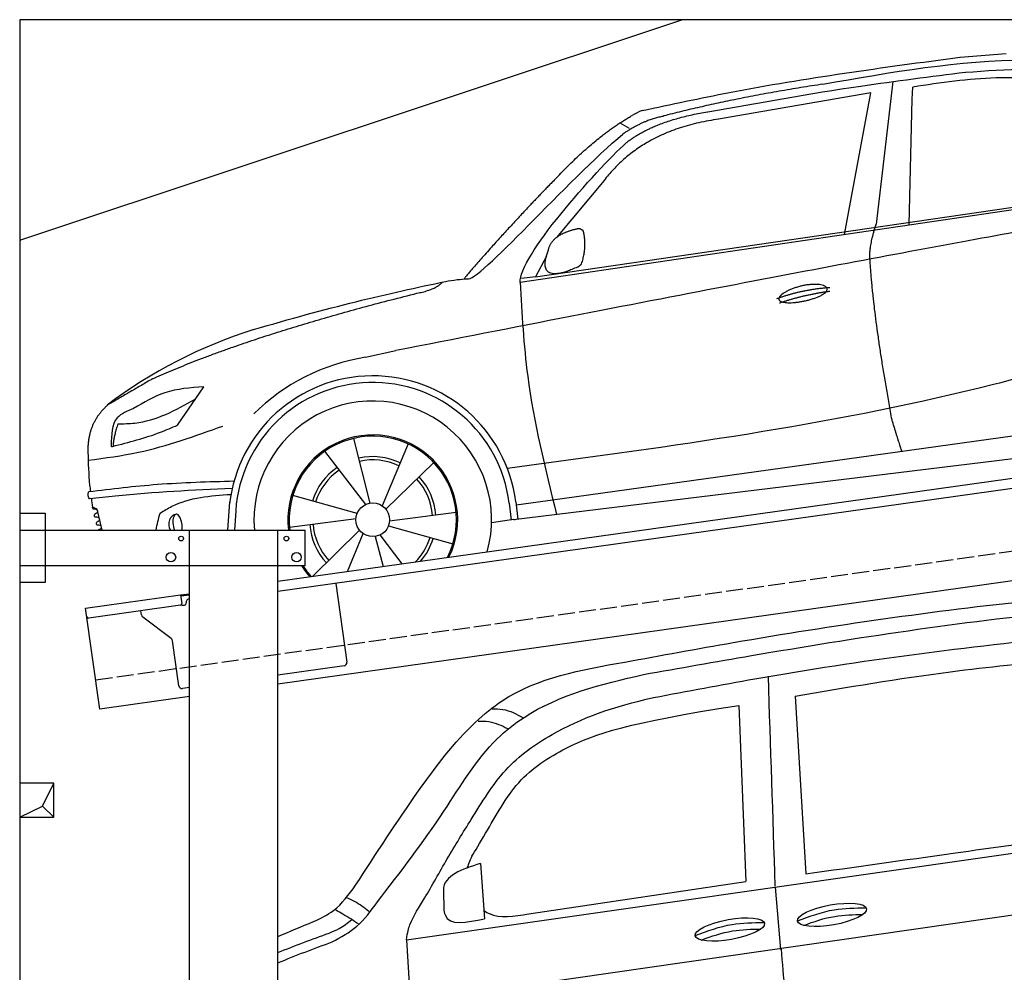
# Model space of a CAD drawing. Extents: x 200 to 6000, y -375 to 5150.
# Tile 2 of 3: x 200 to 3100, y 2343 to 5150. Entities that reach past the tile are written whole.
import ezdxf

# ---------------------------------------------------------------- set-up
doc = ezdxf.new("R2010")
doc.units = 0
doc.header["$LTSCALE"] = 10
doc.header["$MEASUREMENT"] = 0
doc.linetypes.add('GEN3', pattern=[6.25, 5, -1.25])
doc.layers.get('0').update_dxf_attribs({"linetype": 'CONTINUOUS'})
for name, color, linetype in [('3', 6, 'GEN3'), ('BREAKTHROUGH', 1, 'CONTINUOUS'), ('CAR', 1, 'CONTINUOUS'), ('SICHTBARE_KANTEN_DIN_', 7, 'CONTINUOUS')]:
    doc.layers.add(name, color=color, linetype=linetype)
doc.layers.add('AM_0', color=7, linetype='CONTINUOUS', lineweight=30)

# ---------------------------------------------------------------- blocks, each defined once
blk = doc.blocks.new('car_150_')
at = {"layer": 'CAR'}
for p, q in [((6993.7, 5277.2), (7129.2, 5288.8)), ((6796.4, 5203.8), (6750.1, 4783)), ((6731.9, 5170.4), (6283.3, 5089.2)), ((6657.9, 4752.4), (6731.9, 5170.4)), ((6853.7, 5152.6), (6855.4, 5188)), ((6848, 4782.8), (6853.7, 5152.6)), ((5993.7, 5075.5), (6021.3, 5060)), ((5703.5, 4603.8), (7806, 4931.3)), ((5748.6, 4619.9), (7887.1, 4949.3)), ((5948.1, 4905.6), (5809.7, 4736.5)), ((5780.5, 4681.2), (5748.6, 4619.9)), ((5748.6, 4619.9), (5707.7, 4614.5)), ((5249.2, 4379.1), (5338.8, 4399.4)), ((4697.5, 4174.8), (4774.2, 4288.5)), ((7646, 4233.7), (5761.2, 3956.2)), ((5689.3, 3904.2), (7721.3, 4169.7)), ((5267.2, 3949.5), (5216.9, 4139.6)), ((5377, 4125.1), (5302.6, 3941.6)), ((5131.5, 4101.3), (5253.2, 3945.1)), ((5313.4, 3931.7), (5452.9, 4070.3)), ((5734.4, 4063.7), (5670.2, 4054.4)), ((4848.5, 3866.9), (4853.3, 3950.1)), ((5228.7, 3918.3), (5038.9, 3969.8)), ((5676.1, 3953), (5682.6, 3903)), ((5695.3, 3956.7), (5702.3, 3904.6)), ((5761.2, 3956.2), (5696.7, 3946.7)), ((4463, 3925.5), (4449.3, 3931.7)), ((4478.1, 3864), (4463, 3925.5)), ((4871, 3924.2), (4867.7, 3867.1)), ((5520.5, 3924.4), (5324.3, 3897.1)), ((5029.4, 3876.7), (5225.5, 3904)), ((5689.3, 3904.2), (5624.9, 3894.7)), ((5693.6, 3903), (5693.4, 3904.4)), ((5236.4, 3869.4), (5098.3, 3732.1)), ((5201.8, 3747.5), (5247.2, 3859.5)), ((5321.2, 3882.8), (5511, 3831.3)), ((5282.7, 3851.6), (5306.1, 3763)), ((5362.6, 3771.4), (5296.6, 3856))]:
    blk.add_line(p, q, dxfattribs=at)
blk.add_circle((5274.9, 3900.5), 49.6, dxfattribs=at)
for centre, radius, start, end in [((6122, 4949.8), 174.5, 111.2882, 121.9546), ((5356.2, 3104.6), 1422.1, 107.8766, 127.519), ((5347.7, 3787.7), 599.5, 99.4563, 135.2463), ((5274.9, 3900.5), 424.2, 7.6054, 174.1435), ((5274.9, 3900.5), 404.6, 7.4461, 176.652), ((5274.9, 3900.5), 350, 344.7595, 185.4081), ((5274.9, 3900.5), 250, 334.2204, 187.3999), ((5274.9, 3900.5), 246.4, 333.6424, 187.5031), ((5274.9, 3900.5), 186.2, 64.7762, 103.2667), ((5274.9, 3900.5), 176.5, 64.6018, 103.1816), ((5274.9, 3900.5), 186.2, 124.7762, 163.2667), ((5274.9, 3900.5), 176.5, 124.6018, 163.1816), ((5274.9, 3900.5), 176.5, 4.6018, 43.1816), ((5274.9, 3900.5), 186.2, 4.7762, 43.2667), ((5274.9, 3900.5), 176.5, 184.6018, 223.1816), ((5274.9, 3900.5), 186.2, 184.7762, 223.2667), ((5274.9, 3900.5), 176.5, 315.6124, 343.1816), ((5274.9, 3900.5), 186.2, 319.3932, 343.2667), ((5274.9, 3900.5), 250, 213.2019, 222.6786), ((5274.9, 3900.5), 246.4, 213.7482, 223.2566), ((5274.9, 3900.5), 350, 217.4387, 217.626)]:
    blk.add_arc(centre, radius, start, end, dxfattribs=at)
for centre, major_axis, ratio, start_param, end_param in [((4699.7, 3882.5), (4.4, -29.4), 0.870747, 3.078863, 5.190641), ((4699.8, 3882.5), (-4.4, 29.6), 0.439627, 4.05108, 8.39242), ((4699.7, 3882.6), (4.4, -29.5), 0.784824, 3.019947, 3.143719)]:
    blk.add_ellipse(centre, major_axis=major_axis, ratio=ratio, start_param=start_param, end_param=end_param, dxfattribs=at)
for points, degree, knots in [([(6058.7, 5112.4), (6144.2, 5131.5), (6453.2, 5200.5), (6766.8, 5245), (6993.6, 5277.2)], 3, [0, 0, 0, 0, 262.813629, 949.636575, 949.636575, 949.636575, 949.636575]), ([(6590.3, 5194.3), (6790.1, 5231.4), (7055.2, 5280.6), (7323.2, 5267.8), (7389.2, 5264.7)], 3, [0, 0, 0, 0, 605.994997, 803.781644, 803.781644, 803.781644, 803.781644]), ([(7010.2, 5233), (7130.8, 5242.4), (7438, 5266.3), (7702.5, 5100), (7863.2, 4999)], 3, [0, 0, 0, 0, 355.261483, 904.814862, 904.814862, 904.814862, 904.814862]), ([(6252.1, 5110.1), (6401.8, 5138.2), (6653.7, 5185.6), (6907.8, 5219.4), (7011, 5233.1)], 3, [0, 0, 0, 0, 456.745059, 768.877533, 768.877533, 768.877533, 768.877533]), ([(7280.4, 5213.4), (7220.4, 5216.3), (7078, 5223.2), (6937, 5200.9), (6855.4, 5188)], 3, [0, 0, 0, 0, 179.578451, 426.729981, 426.729981, 426.729981, 426.729981]), ([(5483, 4604.3), (5494.7, 4606.5), (5516.1, 4610.4), (5537.7, 4612.2), (5547.5, 4613)], 3, [0, 0, 0, 0, 35.619977, 65.088393, 65.088393, 65.088393, 65.088393]), ([(5703.5, 4603.8), (5709.3, 4511.2), (5723.7, 4280), (5781.3, 4055.4), (5815.9, 3920.7)], 3, [0, 0, 0, 0, 277.59112, 693.570767, 693.570767, 693.570767, 693.570767]), ([(6465.7, 4559.3), (6463.6, 4567.3), (6482, 4586.6), (6560.8, 4618.6), (6657.6, 4599.5), (6576.9, 4555.6), (6492.9, 4543.8), (6467.7, 4551.3), (6465.7, 4559.3)], 5, [0, 0, 0, 0, 0, 0, 0.300106, 0.500106, 0.700106, 1, 1, 1, 1, 1, 1]), ([(7654.8, 4478.5), (7470.6, 4420.5), (6844.5, 4223.3), (6193.7, 4129.8), (5734.4, 4063.7)], 3, [0, 0, 0, 0, 579.00444, 1967.110779, 1967.110779, 1967.110779, 1967.110779]), ([(4774.2, 4288.5), (4734.9, 4285.3), (4660.9, 4279.4), (4597.6, 4240.9), (4567.9, 4222.9)], 3, [0, 0, 0, 0, 116.380747, 219.102854, 219.102854, 219.102854, 219.102854]), ([(4521.8, 4177.7), (4538.5, 4177.9), (4619.5, 4178.7), (4691.9, 4219.3), (4749.3, 4251.6)], 3, [0, 0, 0, 0, 49.860743, 241.440865, 241.440865, 241.440865, 241.440865]), ([(4567.9, 4222.9), (4549.3, 4215.3), (4503.1, 4196.4), (4503, 4144.5), (4502.9, 4113.4)], 3, [0, 0, 0, 0, 55.914644, 138.985336, 138.985336, 138.985336, 138.985336]), ([(4435.2, 4069.4), (4484.9, 4076.4), (4620.6, 4095.5), (4749.3, 4143.2), (4831, 4173.4)], 3, [0, 0, 0, 0, 150.106975, 410.193991, 410.193991, 410.193991, 410.193991]), ([(4506.8, 4110.9), (4554.4, 4123.4), (4619.5, 4140.5), (4680.9, 4167.5), (4697.5, 4174.8)], 3, [0, 0, 0, 0, 147.159719, 201.348086, 201.348086, 201.348086, 201.348086]), ([(4434.3, 4093), (4435.5, 4060.6), (4436.9, 4022.1), (4441.6, 3983.8), (4442.4, 3977.7)], 3, [0, 0, 0, 0, 97.108013, 115.616313, 115.616313, 115.616313, 115.616313]), ([(4502.9, 4113.4), (4502.8, 4112.3), (4502.6, 4109.8), (4505.2, 4110.5), (4506.8, 4110.9)], 3, [0, 0, 0, 0, 2.598862, 6.284951, 6.284951, 6.284951, 6.284951]), ([(4437.7, 3977.1), (4505, 3985.7), (4647.1, 4004), (4790.2, 4009.1), (4865.6, 4011.8)], 3, [0, 0, 0, 0, 203.297538, 429.475842, 429.475842, 429.475842, 429.475842]), ([(4439.9, 3955.5), (4438, 3959.3), (4434.5, 3966.3), (4436.7, 3973.7), (4437.7, 3977.1)], 3, [0, 0, 0, 0, 12.224254, 22.465372, 22.465372, 22.465372, 22.465372]), ([(4860.2, 3989.6), (4745.2, 3983.2), (4604.7, 3975.4), (4465.2, 3958.6), (4439.9, 3955.5)], 3, [0, 0, 0, 0, 345.382791, 421.716813, 421.716813, 421.716813, 421.716813]), ([(4648.5, 3915.5), (4659.8, 3922.6), (4721.6, 3961.3), (4796, 3967.3), (4856.8, 3972.2)], 3, [0, 0, 0, 0, 39.727462, 217.617343, 217.617343, 217.617343, 217.617343]), ([(4452, 3925), (4451.6, 3925.3), (4449.8, 3926.3), (4449.6, 3929.2), (4449.4, 3931.1), (4449.3, 3931.7)], 3, [0, 0, 0, 0, 1.427923, 5.828292, 7.478143, 7.478143, 7.478143, 7.478143]), ([(4455.1, 3908.2), (4455.8, 3910.1), (4457.4, 3914.2), (4466.6, 3914.3), (4462.3, 3926.1), (4455.8, 3925.4), (4452, 3925)], 3, [0, 0, 0, 0, 5.656821, 12.3267, 20.012637, 30.346325, 30.346325, 30.346325, 30.346325]), ([(4457.8, 3901.6), (4457.4, 3901.8), (4455.6, 3902.8), (4455.4, 3905.7), (4455.1, 3907.7), (4455.1, 3908.2)], 3, [0, 0, 0, 0, 1.427923, 5.828292, 7.478143, 7.478143, 7.478143, 7.478143]), ([(4461, 3884.9), (4461.7, 3886.7), (4463.2, 3890.7), (4472.4, 3890.8), (4468.1, 3902.7), (4461.5, 3902), (4457.8, 3901.6)], 3, [0, 0, 0, 0, 5.495934, 12.165813, 19.85175, 30.185438, 30.185438, 30.185438, 30.185438]), ([(4463.7, 3878.2), (4463.2, 3878.5), (4461.5, 3879.5), (4461.3, 3882.4), (4461, 3884.3), (4461, 3884.9)], 3, [0, 0, 0, 0, 1.427923, 5.828292, 7.478143, 7.478143, 7.478143, 7.478143]), ([(4467.9, 3864), (4468.3, 3864.8), (4470.3, 3867.4), (4478.3, 3867.4), (4474, 3879.3), (4467.4, 3878.6), (4463.7, 3878.2)], 3, [2.682731, 2.682731, 2.682731, 2.682731, 5.656821, 12.3267, 20.012637, 30.346325, 30.346325, 30.346325, 30.346325])]:
    blk.add_open_spline(points, degree=degree, knots=knots, dxfattribs=at)
for points, degree in [([(6590.3, 5194.3), (6342.2, 5155.3), (6121.6, 5097.1)], 2), ([(6013, 5017.6), (6096.2, 5083.6), (6251.3, 5110.3)], 2), ([(5803.2, 4907.4), (5922.7, 5036.5), (6029.7, 5097.9)], 2), ([(6284.4, 5088.8), (6061.8, 5056.7), (5948.1, 4905.6)], 2), ([(6123.2, 5096.2), (6065.8, 5086.5), (6002.6, 5043)], 2), ([(5547.5, 4613), (5577.3, 4598.4), (5843.2, 4907.6), (6002.6, 5043)], 3), ([(5703.8, 4603.3), (5695, 4674.1), (5922.8, 4934.4), (6013, 5017.6)], 3), ([(5803.2, 4907.4), (5732.5, 4835), (5644.3, 4736.7), (5532.9, 4612.6), (5539.4, 4612.3)], 4), ([(7979.4, 4899), (7725, 4888.3), (5338.8, 4399.4)], 2), ([(5837.6, 4753), (5865, 4763.1), (5877.9, 4763.9)], 2), ([(5877.9, 4763.9), (5884.9, 4758.8), (5887.3, 4759.1)], 2), ([(5883.9, 4659.5), (5901.1, 4713.7), (5887.3, 4759.1)], 2), ([(6732.8, 4687.3), (6731.1, 4718.4), (6750.1, 4783)], 2), ([(5785.9, 4700), (5794.1, 4735.6), (5837.6, 4753)], 2), ([(5871.8, 4649.8), (5747.2, 4591.7), (5785.9, 4700)], 2), ([(6803, 4201), (6743.7, 4508.9), (6732.8, 4687.3)], 2), ([(5871.8, 4649.8), (5877.4, 4652.5), (5883.9, 4659.5)], 2), ([(4919.6, 4458.1), (5131.9, 4523.6), (5319.2, 4569), (5483, 4604.3)], 3), ([(5399.6, 4569.1), (5453.7, 4579.5), (5474.4, 4601.9)], 2), ([(6460.2, 4561.7), (6532.3, 4589.4), (6615.8, 4595.9)], 2), ([(6467.2, 4548.7), (6538.3, 4574), (6615.5, 4584.7)], 2), ([(4622.5, 4310.5), (4903.3, 4440.5), (5399.6, 4569.1)], 2), ([(4622.5, 4310.5), (4492.9, 4233.7)], 1), ([(4492.9, 4233.7), (4430.6, 4178.8), (4434.3, 4093)], 2), ([(4521.8, 4177.7), (4507.9, 4132), (4508.6, 4113.8)], 2), ([(6803, 4201), (6822.6, 4138.3), (6831.4, 4112.8)], 2), ([(4508.6, 4113.8), (4511.9, 4114.1), (4510.2, 4111.7)], 2), ([(4445.5, 3956.2), (4446.7, 3948), (4448, 3939.9), (4449.3, 3931.7)], 3), ([(4637.5, 3865.3), (4639.1, 3881.6), (4643.8, 3898.6), (4648.5, 3915.5)], 3)]:
    blk.add_open_spline(points, degree=degree, dxfattribs=at)
blk = doc.blocks.new('Car Van')
at = {"layer": 'CAR'}
for p, q in [((22217, 5288), (22248.2, 4764.6)), ((22051, 5261.1), (22071.8, 4741.7)), ((21072.7, 4570.5), (23398.2, 4902.5)), ((21289.9, 4795.1), (21301.9, 4632.6)), ((21432.3, 4647), (22071.8, 4741.7)), ((23398.2, 4720.3), (21083.3, 4387.6)), ((21180.9, 4711.1), (21182, 4662.3)), ((22158.3, 4725.3), (22174, 4541.7)), ((21072.7, 4570.5), (21083.3, 4387.6))]:
    blk.add_line(p, q, dxfattribs=at)
for centre in [(22325.5, 4643.7), (22024.6, 4600.6)]:
    blk.add_ellipse(centre, major_axis=(-101.9, -18.3), ratio=0.28676, dxfattribs=at)
for points, knots in [([(21715.3, 5388.7), (21821.7, 5408.2), (22221.1, 5481.6), (22782.1, 5562.6), (23238.6, 5600.5), (23398.2, 5613.5)], [0, 0, 0, 0, 324.58113, 1218.156854, 1698.657892, 1698.657892, 1698.657892, 1698.657892]), ([(21770, 5352.1), (21876, 5370.8), (22288.4, 5443.9), (22830.8, 5527.3), (23269.5, 5559.7), (23398.2, 5567.2)], [0, 0, 0, 0, 323.034736, 1256.571869, 1643.446804, 1643.446804, 1643.446804, 1643.446804]), ([(21800.2, 5284), (21899.6, 5302.9), (22309.5, 5380.6), (22843.2, 5451.2), (23278.2, 5485), (23398.2, 5493.9)], [0, 0, 0, 0, 303.469527, 1251.67749, 1612.62651, 1612.62651, 1612.62651, 1612.62651]), ([(22217, 5288), (22369.3, 5314.3), (22631.7, 5359.5), (22896.7, 5385.3), (23007.8, 5396.2)], [0, 0, 0, 0, 463.343065, 798.418315, 798.418315, 798.418315, 798.418315]), ([(20922.2, 4730.9), (20982.9, 4824.4), (21091.2, 4991.1), (21231.6, 5178.4), (21424.7, 5337.3), (21587.1, 5366), (21715.3, 5388.7)], [0, 0, 0, 0, 334.734651, 596.893259, 698.10809, 1076.889347, 1076.889347, 1076.889347, 1076.889347]), ([(20986.5, 4682.1), (21053.9, 4769.5), (21174.9, 4926.6), (21293.8, 5130.5), (21489, 5285.8), (21646.3, 5322.9), (21770, 5352.1)], [0, 0, 0, 0, 331.751844, 596.12862, 697.343452, 1070.857154, 1070.857154, 1070.857154, 1070.857154]), ([(21072.7, 4570.5), (21075, 4593.4), (21087.9, 4634.1), (21130.7, 4698.5), (21193.2, 4813.2), (21268.6, 4933.7), (21358.3, 5081), (21531.9, 5204.2), (21681, 5257.8), (21800.2, 5284)], [0, 0, 0, 0, 34.633344, 130.367254, 260.266155, 394.654289, 566.353713, 741.146733, 1042.18326, 1042.18326, 1042.18326, 1042.18326]), ([(21264.8, 4817), (21273.3, 4830.4), (21319, 4905.1), (21394.2, 5046.4), (21574.1, 5161.5), (21722.7, 5209.2), (22051, 5261.1)], [301.852914, 301.852914, 301.852914, 301.852914, 394.654289, 566.353713, 741.146733, 1038.026076, 1038.026076, 1038.026076, 1038.026076]), ([(21324.3, 5250.9), (21335, 5251), (21367.6, 5251.1), (21396.5, 5235.2), (21415.9, 5224.6)], [0, 0, 0, 0, 31.885172, 96.557607, 96.557607, 96.557607, 96.557607]), ([(21283.2, 5214.8), (21293.9, 5214.8), (21324.4, 5214.8), (21352.1, 5201.6), (21370.1, 5193)], [0, 0, 0, 0, 31.885172, 90.606066, 90.606066, 90.606066, 90.606066]), ([(22248.2, 4764.6), (22393.1, 4784.9), (22656.1, 4821.9), (22919.2, 4858.9), (23037.4, 4875.5)], [0, 0, 0, 0, 438.805988, 796.934649, 796.934649, 796.934649, 796.934649]), ([(21289.9, 4795.1), (21235.8, 4777.9), (21179.6, 4759.9), (21180.8, 4712.9), (21180.9, 4711.1)], [0, 0, 0, 0, 134.36016, 139.878732, 139.878732, 139.878732, 139.878732]), ([(20798.5, 4624), (20819.1, 4633.7), (20869.6, 4657.8), (20902.6, 4703.7), (20922.2, 4730.9)], [0, 0, 0, 0, 67.360769, 165.813557, 165.813557, 165.813557, 165.813557]), ([(20853.6, 4564.3), (20879, 4578.1), (20932.3, 4607.1), (20967.9, 4656.3), (20986.5, 4682.1)], [0, 0, 0, 0, 85.699898, 179.595193, 179.595193, 179.595193, 179.595193]), ([(20961.8, 4653.6), (20948.1, 4664.3), (20927.4, 4680.6), (20903.2, 4690.9), (20895, 4694.4)], [0, 0, 0, 0, 51.881649, 78.540589, 78.540589, 78.540589, 78.540589]), ([(20931, 4617.1), (20915.7, 4626.8), (20893.8, 4641), (20871.1, 4653.9), (20864.2, 4657.9)], [0, 0, 0, 0, 54.316515, 78.283223, 78.283223, 78.283223, 78.283223]), ([(21182, 4662.3), (21182.9, 4655.8), (21189.3, 4608.7), (21249.8, 4621.5), (21301.9, 4632.6)], [0, 0, 0, 0, 18.890469, 135.583873, 135.583873, 135.583873, 135.583873]), ([(21300.3, 4656.3), (21307.8, 4651.9), (21341, 4631.7), (21389.5, 4639.8), (21432.3, 4647)], [173.497725, 173.497725, 173.497725, 173.497725, 190.087535, 312.625806, 312.625806, 312.625806, 312.625806]), ([(22223.8, 4626.1), (22259.4, 4639.4), (22324.6, 4663.6), (22394, 4664.3), (22425.3, 4664.5)], [0, 0, 0, 0, 113.219895, 206.627039, 206.627039, 206.627039, 206.627039]), ([(22241.5, 4612.7), (22271.8, 4623.9), (22328.6, 4643.2), (22388.6, 4644.7), (22416.6, 4645)], [14.4466, 14.4466, 14.4466, 14.4466, 94.349912, 163.782287, 163.782287, 163.782287, 163.782287]), ([(20844.6, 4590.2), (20854.7, 4594.4), (20878.5, 4604.2), (20898.8, 4620.2), (20910.5, 4629.4)], [0, 0, 0, 0, 32.630299, 77.0114, 77.0114, 77.0114, 77.0114]), ([(21922.8, 4582.9), (21958.5, 4596.2), (22023.7, 4620.5), (22093.1, 4621.1), (22124.4, 4621.4)], [0, 0, 0, 0, 113.219895, 206.627039, 206.627039, 206.627039, 206.627039]), ([(21940.6, 4569.6), (21970.9, 4580.7), (22027.7, 4600.1), (22087.7, 4601.6), (22115.7, 4601.9)], [14.4466, 14.4466, 14.4466, 14.4466, 94.349912, 163.782287, 163.782287, 163.782287, 163.782287]), ([(22175.8, 4543.7), (22181.7, 4460.4), (22191.7, 4320.6), (22244.6, 4191.3), (22266, 4139)], [0, 0, 0, 0, 248.290611, 416.877177, 416.877177, 416.877177, 416.877177])]:
    blk.add_open_spline(points, degree=3, knots=knots, dxfattribs=at)
for points in [[(22137.1, 5347), (22143.9, 5140.9), (22150.6, 4934.9), (22157.4, 4728.8)], [(21264.8, 4817), (21258.4, 4802.4), (21252.1, 4787.8), (21250.6, 4781.7)], [(20693.5, 4579.8), (20728.4, 4595), (20763.5, 4609.6), (20798.5, 4624)], [(20693.5, 4532.9), (20743.6, 4553.2), (20794.2, 4572.1), (20844.6, 4590.2)], [(20693.5, 4502.6), (20746.6, 4524.6), (20800.3, 4544.8), (20853.6, 4564.3)]]:
    blk.add_open_spline(points, degree=3, dxfattribs=at)

msp = doc.modelspace()

# ---------------------------------------------------------------- linework, layer by layer
for p, q in [((199.5, 4500), (2149.5, 5150)), ((960, 3495.2), (3438.8, 3843.6)), ((3446, 3814.3), (960, 3464.9)), ((200, 3696.2), (275, 3696.2)), ((200, 3696.2), (275, 3696.2)), ((275, 3696.2), (275, 3491.2)), ((275, 3696.2), (275, 3491.2)), ((200, 3646.2), (1040, 3646.2)), ((700, 1876.2), (700, 3646.2)), ((960, -193.8), (960, 3646.2)), ((1040, 3541.2), (1040, 3646.2)), ((3664.7, 3572.4), (960, 3192.2)), ((1040, 3541.2), (200, 3541.2)), ((275, 3491.2), (200, 3491.2)), ((275, 3491.2), (200, 3491.2)), ((1130.7, 3488.9), (1163.3, 3257.2)), ((393.8, 3415.6), (673.5, 3454.9)), ((673.5, 3454.9), (700, 3458.6)), ((673.5, 3454.9), (677, 3430.2)), ((700, 3454.6), (674.1, 3451)), ((672.7, 3424.5), (402.9, 3386.6)), ((680.3, 3424.6), (685.2, 3425.3)), ((689.5, 3430.9), (689.4, 3431.9)), ((697.9, 3443.2), (700, 3443.5)), ((435.5, 3118.5), (393.8, 3415.6)), ((558, 3396.4), (556.4, 3408.2)), ((645.6, 3326.7), (561.9, 3389.8)), ((668.2, 3187.6), (649.5, 3320.1)), ((1154.8, 3245.9), (960, 3218.5)), ((700, 3181.9), (679.5, 3179.1)), ((700, 3155.7), (435.5, 3118.5))]:
    msp.add_line(p, q)
for centre, radius in [((675, 3621.2), 7), ((985, 3621.2), 7), ((645, 3566.2), 14), ((1015, 3566.2), 14)]:
    msp.add_circle(centre, radius)
for centre, radius, start, end in [((672, 3429.5), 5, 278, 8), ((679.6, 3429.5), 5, 221.2367, 278), ((684.6, 3430.2), 5, 278, 8), ((699.3, 3433.3), 10, 98, 188), ((567.9, 3397.8), 10, 188, 233), ((402.2, 3391.5), 5, 188, 278), ((639.6, 3318.7), 10, 8, 53), ((1153.4, 3255.8), 10, 278, 8), ((678.1, 3189), 10, 188, 278)]:
    msp.add_arc(centre, radius, start, end)
at = {"layer": '3'}
msp.add_line((423.4, 3204.7), (5430.8, 3908.4), dxfattribs=at)
at = {"layer": 'BREAKTHROUGH'}
for p, q in [((267.1, 2833), (299.7, 2900)), ((267.1, 2833), (299.7, 2900)), ((199.7, 2800), (267.1, 2833)), ((199.7, 2800), (267.1, 2833)), ((266.9, 2832.9), (299.7, 2800)), ((266.9, 2832.9), (299.7, 2800))]:
    msp.add_line(p, q, dxfattribs=at)
msp.add_lwpolyline([(299.7, 2900), (199.7, 2900), (199.7, 2800), (299.7, 2800)], close=True, dxfattribs=at)
msp.add_lwpolyline([(299.7, 2900), (199.7, 2900), (199.7, 2800), (299.7, 2800)], close=True, dxfattribs=at)
at = {"layer": 'SICHTBARE_KANTEN_DIN_'}
for p, q in [((5499.5, 5150), (199.5, 5150)), ((199.5, 5150), (200, -200))]:
    msp.add_line(p, q, dxfattribs=at)

# ---------------------------------------------------------------- block references
at = {"layer": 'AM_0', "rotation": 359.5505213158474}
msp.add_blockref('car_150_', (-4065.8, -182.6), dxfattribs=at)
at = {"layer": 'AM_0'}
msp.add_blockref('Car Van', (-19733.5, -2131.5), dxfattribs=at)

doc.saveas('drawing.dxf')
